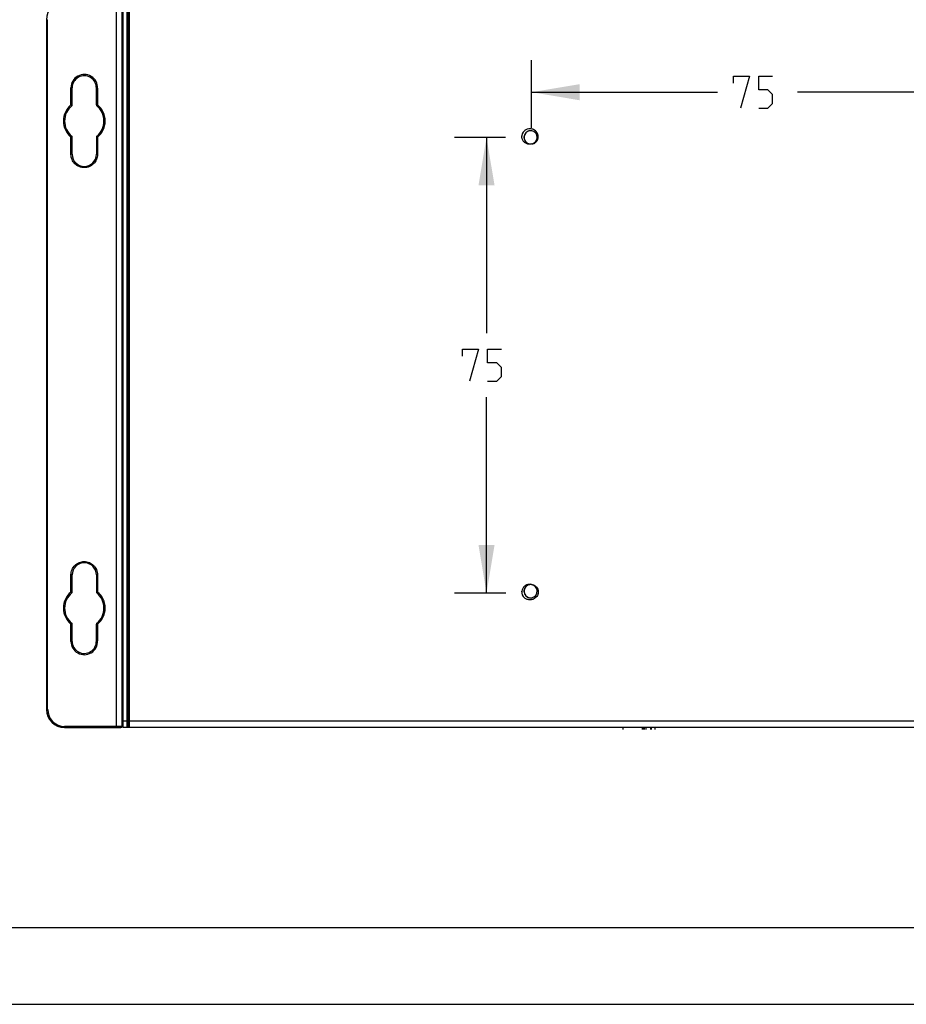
# Model space of a CAD drawing. Header units: inches. Extents: x 0 to 17, y 0 to 11.
# Tile 8 of 55: x 4.6 to 8.1, y 0 to 3.8. Entities that reach past the tile are written whole.
import ezdxf

# ---------------------------------------------------------------- set-up
doc = ezdxf.new("R2010")
doc.units = ezdxf.units.IN
doc.header["$LTSCALE"] = 0.935
doc.header["$MEASUREMENT"] = 0
doc.layers.get('0').update_dxf_attribs({"linetype": 'CONTINUOUS'})
doc.styles.add('TEXTSTYLE_2', font='txt', dxfattribs={"width": 0.8})
doc.dimstyles.new('DIMSTYLE_2', dxfattribs={"dimtxt": 0.125, "dimasz": 0.1875, "dimexe": 0.125, "dimexo": 0.0625, "dimgap": 0.0625, "dimtad": 0, "dimtih": 1, "dimtoh": 1, "dimdec": 0, "dimlfac": 1.666667, "dimzin": 4, "dimdsep": 46, "dimtxsty": 'TEXTSTYLE_2', "dimblk": '_FILLED', "dimblk1": '_FILLED', "dimblk2": '_FILLED', "dimcen": 0.09, "dimazin": 1, "dimtfac": 1, "dimtofl": 0, "dimtmove": 0, "dimatfit": 3, "dimldrblk": '_FILLED', "dimfxl": 1, "dimtolj": 1, "dimtzin": 4, "dimarcsym": 0})

# ---------------------------------------------------------------- blocks, each defined once
blk = doc.blocks.new('_FILLED')
at = {"color": 0, "linetype": 'ByBlock'}
blk.add_solid([(0, 0), (-1, 0.167), (-1, -0.167)], dxfattribs=at)
blk = doc.blocks.new('*D7')
at = {"color": 2, "linetype": 'Continuous', "transparency": 16777216}
for p, q in [((6.6176, 3.4215), (6.6176, 3.686)), ((8.3824, 3.4215), (8.3824, 3.686)), ((6.6176, 3.561), (7.3437, 3.561)), ((8.3824, 3.561), (7.6562, 3.561))]:
    blk.add_line(p, q, dxfattribs=at)
at = {"color": 2, "linetype": 'Continuous', "transparency": 16777216, "xscale": 0.1875, "yscale": 0.1875, "zscale": 0.1875, "rotation": 180}
blk.add_blockref('_FILLED', (6.6176, 3.561), dxfattribs=at)
at = {"color": 2, "linetype": 'Continuous', "transparency": 16777216, "xscale": 0.1875, "yscale": 0.1875, "zscale": 0.1875}
blk.add_blockref('_FILLED', (8.3824, 3.561), dxfattribs=at)
at = {"color": 2, "linetype": 'Continuous', "transparency": 16777216, "insert": (7.5, 3.6235), "char_height": 0.125, "width": 0.28125, "attachment_point": 2, "line_spacing_factor": 0.9, "style": 'TEXTSTYLE_2'}
blk.add_mtext('{\\ftxt;\\W0.0001;\\H0.0001;\\~}{\\ftxt;\\W1.5;\\H0.125; }{\\ftxt;\\W0.0001;\\H0.0001;\\~}', dxfattribs=at)
blk = doc.blocks.new('*D8')
at = {"color": 2, "linetype": 'Continuous', "transparency": 16777216}
for p, q in [((6.5162, 3.3847), (6.317, 3.3847)), ((6.442, 3.3847), (6.442, 2.6201)), ((6.442, 1.6055), (6.442, 2.3701)), ((6.517, 1.6055), (6.317, 1.6055))]:
    blk.add_line(p, q, dxfattribs=at)
at = {"color": 2, "linetype": 'Continuous', "transparency": 16777216, "xscale": 0.1875, "yscale": 0.1875, "zscale": 0.1875}
for p, rotation in [((6.442, 3.3847), 90), ((6.442, 1.6055), 270)]:
    blk.add_blockref('_FILLED', p, dxfattribs=dict(at, rotation=rotation))
at = {"color": 2, "linetype": 'Continuous', "transparency": 16777216, "insert": (6.442, 2.5576), "char_height": 0.125, "width": 0.28125, "attachment_point": 2, "line_spacing_factor": 0.9, "style": 'TEXTSTYLE_2'}
blk.add_mtext('{\\ftxt;\\W0.0001;\\H0.0001;\\~}{\\ftxt;\\W1.5;\\H0.125; }{\\ftxt;\\W0.0001;\\H0.0001;\\~}', dxfattribs=at)

msp = doc.modelspace()

# ---------------------------------------------------------------- linework, layer by layer
at = {"color": 7, "linetype": 'Continuous'}
for p, q in [((4.9961, 3.915), (4.9961, 1.0804)), ((4.7244, 3.8441), (4.7244, 1.1512)), ((4.7244, 3.8441), (4.7291, 3.8441)), ((4.7291, 1.1512), (4.7291, 3.8441)), ((4.8201, 3.5113), (4.8201, 3.5784)), ((4.8201, 3.5784), (4.8248, 3.5784)), ((4.8248, 3.5113), (4.8248, 3.5784)), ((4.9192, 3.5113), (4.9192, 3.5766)), ((4.924, 3.5764), (4.9192, 3.5764)), ((4.924, 3.5764), (4.924, 3.5113)), ((4.8201, 3.5113), (4.8231, 3.5076)), ((4.8201, 3.5113), (4.8248, 3.5113)), ((4.924, 3.5113), (4.9192, 3.5113)), ((4.921, 3.5077), (4.924, 3.5113)), ((4.8231, 3.3893), (4.8201, 3.3857)), ((4.8201, 3.3186), (4.8201, 3.3857)), ((4.8201, 3.3857), (4.8248, 3.3857)), ((4.8248, 3.3185), (4.8248, 3.3857)), ((4.9192, 3.3856), (4.9192, 3.3185)), ((4.9192, 3.3856), (4.924, 3.3856)), ((4.924, 3.3856), (4.921, 3.3893)), ((4.924, 3.3856), (4.924, 3.3185)), ((4.8248, 3.3185), (4.8201, 3.3185)), ((4.924, 3.3185), (4.9192, 3.3185)), ((4.8201, 1.6097), (4.8201, 1.6768)), ((4.8201, 1.6768), (4.8248, 1.6768)), ((4.8248, 1.6097), (4.8248, 1.6768)), ((4.9192, 1.6768), (4.9192, 1.6097)), ((4.9192, 1.6768), (4.924, 1.6768)), ((4.924, 1.6769), (4.924, 1.6097)), ((4.8201, 1.6097), (4.8231, 1.6061)), ((4.8201, 1.6097), (4.8248, 1.6097)), ((4.924, 1.6097), (4.9192, 1.6097)), ((4.921, 1.6061), (4.924, 1.6097)), ((4.8231, 1.4877), (4.8201, 1.4841)), ((4.8201, 1.417), (4.8201, 1.4841)), ((4.8201, 1.4841), (4.8248, 1.4841)), ((4.8248, 1.417), (4.8248, 1.4841)), ((4.9192, 1.419), (4.9192, 1.4841)), ((4.924, 1.4841), (4.9192, 1.4841)), ((4.924, 1.4841), (4.921, 1.4877)), ((4.924, 1.4841), (4.924, 1.419)), ((4.8248, 1.417), (4.8201, 1.417)), ((4.924, 1.419), (4.9192, 1.419)), ((4.7291, 1.1512), (4.7244, 1.1512)), ((4.7953, 1.0804), (4.7953, 1.0851)), ((5.0197, 1.0851), (4.7953, 1.0851)), ((4.7953, 1.0804), (5.015, 1.0804)), ((6.9749, 1.0727), (6.9749, 1.0813)), ((7.0489, 1.0813), (7.0489, 1.0727)), ((7.054, 1.0727), (7.054, 1.0813)), ((7.0558, 1.0727), (7.0558, 1.0813)), ((7.0584, 1.0727), (7.0584, 1.0813)), ((7.0635, 1.0813), (7.0635, 1.0727)), ((7.0814, 1.0813), (7.0814, 1.0727)), ((7.0864, 1.0727), (7.0864, 1.0813)), ((7.0865, 1.0727), (7.0865, 1.0813)), ((7.1003, 1.0727), (7.1003, 1.0813)), ((0.3, 0.3), (16.7, 0.3)), ((0, 0), (17, 0))]:
    msp.add_line(p, q, dxfattribs=at)
at = {"color": 6, "linetype": 'Continuous'}
for p, q in [((5.0197, 1.0861), (5.0197, 3.8853)), ((5.0244, 1.0814), (5.0244, 3.89)), ((5.0386, 3.89), (5.0386, 1.0814)), ((5.0433, 3.8877), (5.0433, 1.0861)), ((5.048, 1.0814), (5.048, 3.8924)), ((9.9803, 1.105), (5.0197, 1.105)), ((5.0244, 1.0814), (9.9756, 1.0814))]:
    msp.add_line(p, q, dxfattribs=at)
at = {"color": 2, "linetype": 'Continuous'}
for points in [[(7.4063, 3.5967), (7.4063, 3.6235), (7.4687, 3.6235), (7.433, 3.4985)], [(7.5045, 3.4985), (7.5402, 3.4985), (7.558, 3.5164), (7.558, 3.5521), (7.5402, 3.57), (7.5045, 3.57), (7.5045, 3.6235), (7.558, 3.6235)], [(6.3482, 2.5308), (6.3482, 2.5576), (6.4107, 2.5576), (6.375, 2.4326)], [(6.4464, 2.4326), (6.4821, 2.4326), (6.5, 2.4505), (6.5, 2.4862), (6.4821, 2.504), (6.4464, 2.504), (6.4464, 2.5576), (6.5, 2.5576)]]:
    msp.add_lwpolyline(points, dxfattribs=at)
at = {"color": 7, "linetype": 'Continuous'}
for centre, radius, start, end in [((4.7953, 3.8441), 0.0709, 90, 180), ((4.872, 3.5784), 0.052, 357.8203, 180), ((4.872, 3.5784), 0.0472, 357.8215, 180), ((4.872, 3.4485), 0.0815, 129.6103, 230.3898), ((4.872, 3.4485), 0.0768, 129.6107, 230.3893), ((4.8201, 3.5113), 0.00472, 309.6125, 360), ((4.924, 3.5113), 0.00472, 179.9973, 230.4218), ((4.872, 3.4485), 0.0768, 309.5765, 50.4235), ((4.872, 3.4485), 0.0815, 309.576, 50.424), ((4.8201, 3.3857), 0.00472, 0, 50.3875), ((4.924, 3.3856), 0.00472, 129.5782, 180), ((4.8761, 3.319), 0.0561, 180.419, 181.1473), ((4.872, 3.3186), 0.0472, 180.0228, 359.9789), ((4.8691, 3.3188), 0.0549, 358.9877, 359.6463), ((4.872, 1.6768), 0.0472, 0.0211, 179.9772), ((4.8762, 1.6764), 0.0561, 178.8519, 179.5804), ((4.8691, 1.6765), 0.0549, 0.3532, 1.0115), ((4.872, 1.5469), 0.0815, 129.6103, 230.3898), ((4.872, 1.5469), 0.0768, 129.6107, 230.3893), ((4.8201, 1.6097), 0.00472, 309.6125, 360), ((4.924, 1.6097), 0.00472, 180, 230.4218), ((4.872, 1.5469), 0.0768, 309.5765, 50.4235), ((4.872, 1.5469), 0.0815, 309.576, 50.424), ((4.8201, 1.4841), 0.00472, 0, 50.3875), ((4.924, 1.4841), 0.00472, 129.5782, 180.0027), ((4.872, 1.417), 0.052, 180, 2.1796), ((4.872, 1.417), 0.0472, 180, 2.3964), ((4.7953, 1.1512), 0.0709, 180, 270), ((4.7953, 1.1512), 0.0661, 180, 270), ((5.015, 1.0851), 0.00472, 270, 360)]:
    msp.add_arc(centre, radius, start, end, dxfattribs=at)
at = {"color": 6, "linetype": 'Continuous'}
for centre, radius, start, end in [((6.6142, 3.3847), 0.0354, 133.0362, 179.9997), ((6.614, 3.3897), 0.0346, 176.1998, 178.5079), ((6.6141, 3.3847), 0.0258, 151.5761, 229.1754), ((6.6143, 3.3847), 0.0261, 170.8093, 182.1134), ((6.6143, 3.3848), 0.0261, 182.1621, 217.1766), ((6.6143, 3.3846), 0.026, 100.8242, 170.6855), ((6.6119, 3.3834), 0.0349, 126.5105, 128.8293), ((6.614, 3.3848), 0.0257, 142.8844, 151.5556), ((6.6141, 3.3848), 0.0258, 130.4515, 142.8633), ((6.614, 3.3849), 0.0256, 128.2832, 130.4469), ((6.6141, 3.3849), 0.0257, 119.5363, 128.2766), ((6.6142, 3.3848), 0.0258, 105.1984, 119.5161), ((6.6142, 3.3849), 0.0257, 96.1453, 105.1789), ((6.6142, 3.3847), 0.0259, 296.3025, 100.7603), ((6.6143, 3.3848), 0.026, 217.2746, 229.1461), ((6.6143, 3.3849), 0.0261, 229.1903, 240.5455), ((6.6141, 3.3846), 0.0257, 229.1742, 259.6987), ((6.6143, 3.3851), 0.0263, 240.7157, 252.5249), ((6.6142, 3.3849), 0.0261, 252.6329, 268.5001), ((6.6142, 3.3846), 0.0257, 277.641, 285.1096), ((6.6141, 3.3851), 0.0262, 285.1014, 296.2289), ((6.6142, 3.3846), 0.0257, 291.9615, 296.3384), ((6.6141, 1.6128), 0.0258, 130.8251, 208.379), ((6.6143, 1.6127), 0.0261, 142.8226, 177.818), ((6.6143, 1.6127), 0.026, 130.855, 142.7245), ((6.6143, 1.6126), 0.0261, 119.4525, 130.8104), ((6.6141, 1.613), 0.0257, 100.3013, 130.8271), ((6.6143, 1.6124), 0.0263, 107.4776, 119.2826), ((6.6142, 1.6126), 0.0261, 91.5122, 107.3701), ((6.6142, 1.6128), 0.0259, 259.2054, 63.6979), ((6.6142, 1.613), 0.0257, 74.8855, 82.359), ((6.6141, 1.6125), 0.0262, 63.7718, 74.8937), ((6.6142, 1.613), 0.0257, 63.6627, 68.0332), ((6.6142, 1.6128), 0.0354, 179.9997, 226.9638), ((6.614, 1.6078), 0.0346, 181.4576, 183.8003), ((6.6143, 1.6128), 0.0261, 177.8648, 189.1792), ((6.6143, 1.6129), 0.026, 189.3035, 259.1421), ((6.6119, 1.6141), 0.0349, 231.1707, 233.4925), ((6.614, 1.6127), 0.0257, 208.3996, 217.0794), ((6.6141, 1.6128), 0.0258, 217.1004, 229.5654), ((6.614, 1.6126), 0.0256, 229.5704, 231.6616), ((6.6141, 1.6127), 0.0257, 231.6681, 240.4332), ((6.6142, 1.6127), 0.0258, 240.4535, 254.7675), ((6.6142, 1.6126), 0.0257, 254.787, 263.8232), ((5.0244, 1.0861), 0.00472, 180, 270), ((5.0386, 1.0861), 0.00472, 270, 0), ((5.048, 1.0861), 0.00472, 180, 270)]:
    msp.add_arc(centre, radius, start, end, dxfattribs=at)
for points in [[(6.5811, 3.3792), (6.5799, 3.3829), (6.5793, 3.3868), (6.5794, 3.3906)], [(6.6012, 3.4167), (6.5976, 3.4155), (6.5941, 3.4137), (6.5911, 3.4115)], [(6.6135, 3.4183), (6.6094, 3.4185), (6.6051, 3.4179), (6.6012, 3.4167)], [(6.6253, 3.4154), (6.6216, 3.4171), (6.6175, 3.418), (6.6135, 3.4183)], [(6.6419, 3.3767), (6.6432, 3.3802), (6.6439, 3.384), (6.6438, 3.3877)], [(6.6175, 3.359), (6.621, 3.3592), (6.6244, 3.36), (6.6275, 3.3614)], [(6.6257, 3.3615), (6.6294, 3.3634), (6.6328, 3.3662), (6.6352, 3.3696)], [(6.581, 1.618), (6.5799, 1.6144), (6.5793, 1.6106), (6.5794, 1.6069)], [(6.6176, 1.6385), (6.6211, 1.6384), (6.6246, 1.6375), (6.6278, 1.636)], [(6.6257, 1.636), (6.6294, 1.6342), (6.6328, 1.6313), (6.6352, 1.6279)], [(6.6011, 1.5809), (6.5976, 1.582), (6.5941, 1.5838), (6.5911, 1.5861)], [(6.6134, 1.5793), (6.6093, 1.579), (6.6051, 1.5796), (6.6011, 1.5809)], [(6.6252, 1.5821), (6.6216, 1.5805), (6.6175, 1.5795), (6.6134, 1.5793)]]:
    msp.add_open_spline(points, degree=3, dxfattribs=at)
for points, knots in [([(6.6438, 3.3877), (6.6437, 3.3935), (6.64, 3.4052), (6.6306, 3.413), (6.6253, 3.4154)], [0, 0, 0, 0, 0.499719, 1, 1, 1, 1]), ([(6.6175, 3.359), (6.6139, 3.3578), (6.606, 3.3571), (6.5948, 3.3609), (6.5859, 3.3686), (6.5822, 3.3756), (6.5811, 3.3792)], [0, 0, 0, 0, 0.24974, 0.499642, 0.749761, 1, 1, 1, 1]), ([(6.6275, 3.3614), (6.6308, 3.3629), (6.6367, 3.3672), (6.6406, 3.3734), (6.6419, 3.3767)], [0, 0, 0, 0, 0.499904, 1, 1, 1, 1]), ([(6.6176, 1.6385), (6.6139, 1.6397), (6.606, 1.6405), (6.5947, 1.6366), (6.5858, 1.6287), (6.5821, 1.6217), (6.581, 1.618)], [0, 0, 0, 0, 0.249747, 0.499657, 0.749769, 1, 1, 1, 1]), ([(6.6278, 1.636), (6.6328, 1.6337), (6.6416, 1.6256), (6.6454, 1.6084), (6.6395, 1.5918), (6.6303, 1.5844), (6.6252, 1.5821)], [0, 0, 0, 0, 0.249534, 0.499422, 0.749579, 1, 1, 1, 1])]:
    msp.add_open_spline(points, degree=3, knots=knots, dxfattribs=at)
at = {"color": 7, "linetype": 'Continuous'}
for points, knots in [([(4.924, 3.3179), (4.9238, 3.3112), (4.9211, 3.2977), (4.9094, 3.2806), (4.8923, 3.2693), (4.872, 3.2653), (4.8518, 3.2693), (4.8346, 3.2806), (4.823, 3.2977), (4.8202, 3.3112), (4.8201, 3.3179)], [0, 0, 0, 0, 0.125012, 0.250011, 0.375003, 0.499996, 0.624989, 0.749981, 0.874982, 1, 1, 1, 1]), ([(4.8201, 1.6775), (4.8202, 1.6842), (4.823, 1.6977), (4.8346, 1.7147), (4.8518, 1.7261), (4.872, 1.7301), (4.8923, 1.7261), (4.9094, 1.7147), (4.9211, 1.6977), (4.9238, 1.6842), (4.924, 1.6775)], [0, 0, 0, 0, 0.125018, 0.250019, 0.375011, 0.500004, 0.624997, 0.749989, 0.874988, 1, 1, 1, 1])]:
    msp.add_open_spline(points, degree=3, knots=knots, dxfattribs=at)

# ---------------------------------------------------------------- dimensions: what is measured, and where the dimension line sits
at = {"color": 2, "linetype": 'Continuous'}
dim = msp.add_linear_dim(base=(8.3824, 3.561), p1=(6.6176, 3.359), p2=(8.3824, 3.359), text='{\\ftxt;\\W0.0001;\\H0.0001;\\~}{\\ftxt;\\W1.5;\\H0.125; }{\\ftxt;\\W0.0001;\\H0.0001;\\~}', dimstyle='DIMSTYLE_2', dxfattribs=at)
dim.commit()
dim.dimension.update_dxf_attribs({"geometry": '*D7', "text_midpoint": (7.4821, 3.561), "dimtype": 160})
dim = msp.add_linear_dim(base=(6.442, 1.6055), p1=(6.2545, 3.3847), p2=(6.2545, 1.6055), angle=270, text='{\\ftxt;\\W0.0001;\\H0.0001;\\~}{\\ftxt;\\W1.5;\\H0.125; }{\\ftxt;\\W0.0001;\\H0.0001;\\~}', dimstyle='DIMSTYLE_2', dxfattribs=at)
dim.commit()
dim.dimension.update_dxf_attribs({"geometry": '*D8', "text_midpoint": (6.4241, 2.4951), "dimtype": 160})

doc.saveas('drawing.dxf')
